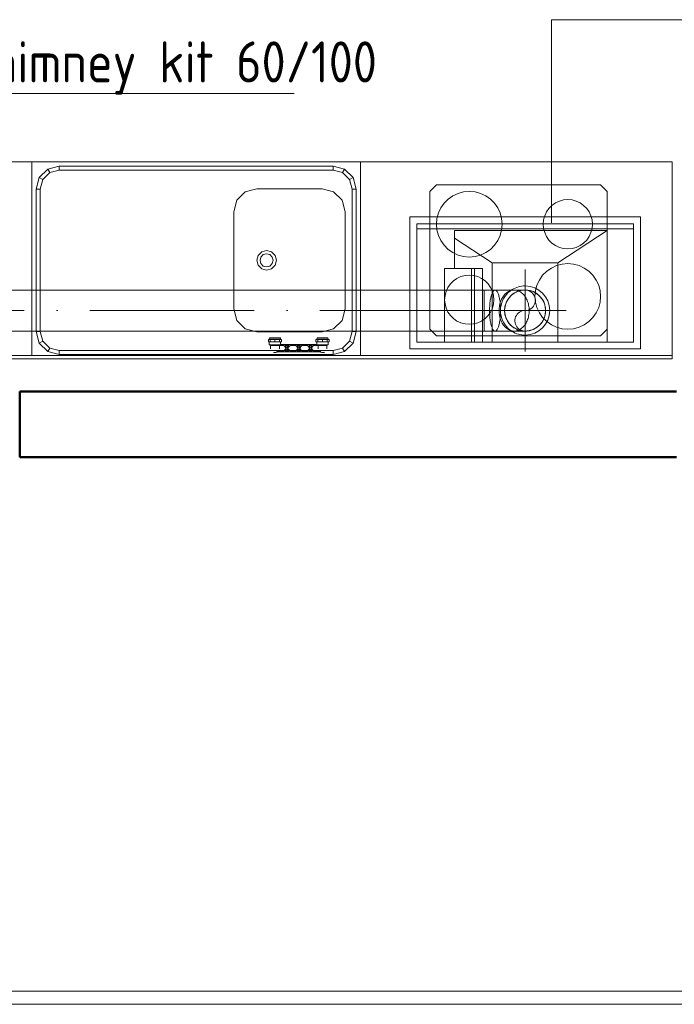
# Model space of a CAD drawing. Header units: millimetres. Extents: x 19410 to 41495, y 2709 to 43021.
# Tile 11 of 61: x 21210 to 23204, y 33809 to 36809. Entities that reach past the tile are written whole.
import ezdxf

# ---------------------------------------------------------------- set-up
doc = ezdxf.new("R2010")
doc.units = ezdxf.units.MM
doc.linetypes.add('ADSK_Осевая', pattern=[700, 500, -100, 0, -100])
doc.linetypes.add('ADSK_Скрыто', pattern=[300, 150, -150])
for name, color, linetype, lineweight in [('A-DETL-____-HDLN', 90, 'ADSK_Скрыто', 9), ('A-PART-____-OTLN', 2, 'Continuous', 20), ('A-WALL-____-MCUT', 113, 'Continuous', 50), ('A-WALL-____-OTLN', 113, 'Continuous', 20), ('I-FURN-____-MCUT', 30, 'Continuous', 9), ('I-FURN-____-OTLN', 30, 'Continuous', 20), ('M-EQPM-___-IDEN', 50, 'Continuous', 20), ('M-EQPM-____-OTLN', 50, 'Continuous', 20), ('M-HVAC-DUCT-CNTR', 70, 'ADSK_Осевая', 20), ('M-HVAC-DUCT-OTLN', 70, 'Continuous', 20), ('Ограждение', 7, 'Continuous', 20)]:
    doc.layers.add(name, color=color, linetype=linetype, lineweight=lineweight)
doc.styles.add('GOST Common', font='GOST_Common.ttf', dxfattribs={"width": 0.9, "height": 125})

# ---------------------------------------------------------------- blocks, each defined once
blk = doc.blocks.new('Прямая форма - 83 new-610290-В_Этаж 02_Вентиляция')
at = {"layer": 'Ограждение', "color": 253}
for p, q in [((3530, -5071.4), (3530, -6621.5)), ((3570, -6624.1), (3570, -5071.4)), ((3530, -6621.5), (3547.8, -6622.7)), ((3552.8, -6623), (3570, -6624.1))]:
    blk.add_line(p, q, dxfattribs=at)
blk = doc.blocks.new('Прямая форма - Steel - Structural-610291-В_Этаж 02_Вентиляция')
blk.add_blockref('Прямая форма - 83 new-610290-В_Этаж 02_Вентиляция', (0, 0))
blk = doc.blocks.new('Прямая форма - 83 new-610298-В_Этаж 02_Вентиляция')
at = {"layer": 'Ограждение', "color": 253}
for p, q in [((3523.7, -6627.8), (3500, -6627.8)), ((3500, -6627.8), (3500, -6667.8)), ((3526.2, -6627.5), (3523.7, -6627.8)), ((3527.4, -6627), (3526.2, -6627.5)), ((3528.4, -6626.2), (3527.4, -6627)), ((3529.2, -6625.2), (3528.4, -6626.2)), ((3529.7, -6624), (3529.2, -6625.2)), ((3530, -6621.5), (3529.7, -6624)), ((3530, -6621.5), (3547.8, -6622.7)), ((3552.8, -6623), (3570, -6624.1)), ((3570, -6624.1), (3569.5, -6627.8)), ((3500, -6667.8), (3526.3, -6667.8)), ((3526.3, -6667.8), (3530, -6667.3))]:
    blk.add_line(p, q, dxfattribs=at)
blk = doc.blocks.new('Прямая форма - Steel - Structural-610299-В_Этаж 02_Вентиляция')
blk.add_blockref('Прямая форма - 83 new-610298-В_Этаж 02_Вентиляция', (0, 0))
blk = doc.blocks.new('Прямая форма - 83 new-610304-В_Этаж 02_Вентиляция')
at = {"layer": 'Ограждение', "color": 253}
blk.add_line((3530, -6667.8), (3526.3, -6667.8), dxfattribs=at)
blk = doc.blocks.new('Прямая форма - Steel - Structural-610305-В_Этаж 02_Вентиляция')
blk.add_blockref('Прямая форма - 83 new-610304-В_Этаж 02_Вентиляция', (0, 0))
blk = doc.blocks.new('Прямая форма - 83 new-610362-В_Этаж 02_Вентиляция')
at = {"layer": 'Ограждение', "color": 253}
for p, q in [((3500, -6627.8), (0, -6627.8)), ((3500, -6627.8), (3500, -6667.8)), ((3500, -6667.8), (0, -6667.8))]:
    blk.add_line(p, q, dxfattribs=at)
blk = doc.blocks.new('Прямая форма - Steel - Structural-610363-В_Этаж 02_Вентиляция')
blk.add_blockref('Прямая форма - 83 new-610362-В_Этаж 02_Вентиляция', (0, 0))
blk = doc.blocks.new('Прямая форма - RAILING - 008-610368-В_Этаж 02_Вентиляция')
for name in ['Прямая форма - Steel - Structural-610291-В_Этаж 02_Вентиляция', 'Прямая форма - Steel - Structural-610363-В_Этаж 02_Вентиляция', 'Прямая форма - Steel - Structural-610299-В_Этаж 02_Вентиляция', 'Прямая форма - Steel - Structural-610305-В_Этаж 02_Вентиляция']:
    blk.add_blockref(name, (0, 0))
blk = doc.blocks.new('Family - 83 new-610490-В_Этаж 02_Вентиляция')
at = {"layer": 'A-PART-____-OTLN', "color": 253}
for p, q in [((3500, -6627.8), (0, -6627.8)), ((3500, -6627.8), (3500, -6667.8)), ((3500, -6667.8), (0, -6667.8))]:
    blk.add_line(p, q, dxfattribs=at)
blk = doc.blocks.new('Family - Steel - Structural-610491-В_Этаж 02_Вентиляция')
blk.add_blockref('Family - 83 new-610490-В_Этаж 02_Вентиляция', (0, 0))
blk = doc.blocks.new('Прямая форма - 83 new-610885-В_Этаж 02_Вентиляция')
at = {"layer": 'A-WALL-____-MCUT', "color": 53}
for p, q in [((9000, 0), (7000, 0)), ((9000, -200), (9000, 0)), ((7000, -200), (9000, -200))]:
    blk.add_line(p, q, dxfattribs=at)
blk = doc.blocks.new('Прямая форма - SW - 007-610886-В_Этаж 02_Вентиляция')
blk.add_blockref('Прямая форма - 83 new-610885-В_Этаж 02_Вентиляция', (0, 0))
blk = doc.blocks.new('Прямая форма - 83 new-610895-В_Этаж 02_Вентиляция')
at = {"layer": 'I-FURN-____-MCUT', "color": 133}
for p, q in [((10, 0), (0, 0)), ((0, 0), (0, -2086.6)), ((10, -2086.6), (10, 0)), ((0, -2086.6), (10, -2086.6))]:
    blk.add_line(p, q, dxfattribs=at)
at = {"layer": 'I-FURN-____-OTLN', "color": 253}
for p, q in [((600, -137.3), (600, 0)), ((10, -137.3), (600, -137.3)), ((10, -137.3), (600, -137.3)), ((600, -137.3), (600, -1137.3)), ((22.4, -185.3), (48, -159.7)), ((54, -170.1), (32.8, -191.3)), ((48, -159.7), (83, -150.3)), ((54, -170.1), (48, -159.7)), ((83, -162.3), (54, -170.1)), ((83, -150.3), (517, -150.3)), ((83, -162.3), (83, -150.3)), ((517, -162.3), (83, -162.3)), ((517, -150.3), (552, -159.7)), ((517, -162.3), (517, -150.3)), ((546, -170.1), (517, -162.3)), ((546, -170.1), (552, -159.7)), ((567.2, -191.3), (546, -170.1)), ((552, -159.7), (577.6, -185.3)), ((13, -220.3), (22.4, -185.3)), ((22.4, -185.3), (32.8, -191.3)), ((32.8, -191.3), (25, -220.3)), ((567.2, -191.3), (577.6, -185.3)), ((575, -220.3), (567.2, -191.3)), ((577.6, -185.3), (587, -220.3)), ((13, -1054.3), (13, -220.3)), ((25, -220.3), (13, -220.3)), ((25, -220.3), (25, -1054.3)), ((575, -1054.3), (575, -220.3)), ((575, -220.3), (587, -220.3)), ((587, -220.3), (587, -1054.3)), ((117, -761.2), (91.4, -786.8)), ((152, -751.8), (117, -761.2)), ((448, -751.8), (152, -751.8)), ((483, -761.2), (448, -751.8)), ((508.6, -786.8), (483, -761.2)), ((91.4, -786.8), (82, -821.8)), ((518, -821.8), (508.6, -786.8)), ((82, -821.8), (82, -1020.8)), ((270, -851.8), (274, -836.8)), ((274, -836.8), (285, -825.8)), ((282.7, -841.8), (290, -834.5)), ((285, -825.8), (300, -821.8)), ((290, -834.5), (300, -831.8)), ((300, -821.8), (315, -825.8)), ((300, -831.8), (310, -834.5)), ((310, -834.5), (317.3, -841.8)), ((315, -825.8), (326, -836.8)), ((326, -836.8), (330, -851.8)), ((518, -1020.8), (518, -821.8)), ((274, -866.8), (270, -851.8)), ((285, -877.8), (274, -866.8)), ((280, -851.8), (282.7, -841.8)), ((282.7, -861.8), (280, -851.8)), ((290, -869.1), (282.7, -861.8)), ((300, -871.8), (290, -869.1)), ((310, -869.1), (300, -871.8)), ((317.3, -861.8), (310, -869.1)), ((326, -866.8), (315, -877.8)), ((317.3, -841.8), (320, -851.8)), ((320, -851.8), (317.3, -861.8)), ((330, -851.8), (326, -866.8)), ((300, -881.8), (285, -877.8)), ((315, -877.8), (300, -881.8)), ((82, -1020.8), (91.4, -1055.8)), ((508.6, -1055.8), (518, -1020.8)), ((22.4, -1089.3), (13, -1054.3)), ((25, -1054.3), (13, -1054.3)), ((25, -1054.3), (32.8, -1083.3)), ((91.4, -1055.8), (117, -1081.4)), ((483, -1081.4), (508.6, -1055.8)), ((567.2, -1083.3), (575, -1054.3)), ((575, -1054.3), (587, -1054.3)), ((587, -1054.3), (577.6, -1089.3)), ((32.8, -1083.3), (22.4, -1089.3)), ((48, -1114.9), (22.4, -1089.3)), ((32.8, -1083.3), (54, -1104.5)), ((54, -1104.5), (48, -1114.9)), ((54, -1104.5), (83, -1112.3)), ((117, -1081.4), (152, -1090.8)), ((152, -1090.8), (448, -1090.8)), ((448, -1090.8), (483, -1081.4)), ((517, -1112.3), (546, -1104.5)), ((546, -1104.5), (567.2, -1083.3)), ((546, -1104.5), (552, -1114.9)), ((577.6, -1089.3), (552, -1114.9)), ((567.2, -1083.3), (577.6, -1089.3)), ((600, -1137.3), (10, -1137.3)), ((10, -1137.3), (600, -1137.3)), ((83, -1124.3), (48, -1114.9)), ((83, -1112.3), (517, -1112.3)), ((83, -1112.3), (83, -1124.3)), ((517, -1124.3), (83, -1124.3)), ((517, -1112.3), (517, -1124.3)), ((552, -1114.9), (517, -1124.3)), ((600, -1137.3), (600, -2086.6)), ((90, -1349), (70, -1369)), ((90, -1349), (70, -1369)), ((510, -1349), (90, -1349)), ((510, -1349), (90, -1349)), ((530, -1369), (510, -1349)), ((530, -1369), (510, -1349)), ((70, -1369), (70, -1869)), ((70, -1369), (70, -1869)), ((375.8, -1375.1), (360, -1382.4)), ((392.6, -1370.6), (375.8, -1375.1)), ((410, -1369), (392.6, -1370.6)), ((427.4, -1370.6), (410, -1369)), ((444.2, -1375.1), (427.4, -1370.6)), ((460, -1382.4), (444.2, -1375.1)), ((530, -1869), (530, -1369)), ((530, -1869), (530, -1369)), ((142.5, -1404.1), (131.8, -1411.6)), ((154.3, -1398.6), (142.5, -1404.1)), ((167, -1395.2), (154.3, -1398.6)), ((180, -1394), (167, -1395.2)), ((193, -1395.2), (180, -1394)), ((205.7, -1398.6), (193, -1395.2)), ((217.5, -1404.1), (205.7, -1398.6)), ((228.2, -1411.6), (217.5, -1404.1)), ((333.4, -1404.8), (323.4, -1419)), ((345.7, -1392.4), (333.4, -1404.8)), ((360, -1382.4), (345.7, -1392.4)), ((474.3, -1392.4), (460, -1382.4)), ((486.6, -1404.8), (474.3, -1392.4)), ((496.6, -1419), (486.6, -1404.8)), ((115, -1431.5), (109.5, -1443.4)), ((122.5, -1420.8), (115, -1431.5)), ((131.8, -1411.6), (122.5, -1420.8)), ((237.5, -1420.8), (228.2, -1411.6)), ((245, -1431.5), (237.5, -1420.8)), ((250.5, -1443.4), (245, -1431.5)), ((316, -1434.8), (311.5, -1451.7)), ((323.4, -1419), (316, -1434.8)), ((504, -1434.8), (496.6, -1419)), ((508.5, -1451.7), (504, -1434.8)), ((106.1, -1456), (105, -1469)), ((105, -1469), (106.1, -1482.1)), ((109.5, -1443.4), (106.1, -1456)), ((253.9, -1456), (250.5, -1443.4)), ((255, -1469), (253.9, -1456)), ((253.9, -1482.1), (255, -1469)), ((311.5, -1451.7), (310, -1469)), ((310, -1469), (311.5, -1486.4)), ((510, -1469), (508.5, -1451.7)), ((508.5, -1486.4), (510, -1469)), ((106.1, -1482.1), (109.5, -1494.7)), ((109.5, -1494.7), (115, -1506.5)), ((245, -1506.5), (250.5, -1494.7)), ((250.5, -1494.7), (253.9, -1482.1)), ((311.5, -1486.4), (316, -1503.2)), ((504, -1503.2), (508.5, -1486.4)), ((115, -1506.5), (122.5, -1517.2)), ((122.5, -1517.2), (131.8, -1526.5)), ((131.8, -1526.5), (142.5, -1534)), ((217.5, -1534), (228.2, -1526.5)), ((228.2, -1526.5), (237.5, -1517.2)), ((237.5, -1517.2), (245, -1506.5)), ((316, -1503.2), (323.4, -1519)), ((323.4, -1519), (333.4, -1533.3)), ((486.6, -1533.3), (496.6, -1519)), ((496.6, -1519), (504, -1503.2)), ((142.5, -1534), (154.3, -1539.5)), ((154.3, -1539.5), (167, -1542.9)), ((167, -1542.9), (180, -1544)), ((180, -1544), (193, -1542.9)), ((193, -1542.9), (205.7, -1539.5)), ((205.7, -1539.5), (217.5, -1534)), ((333.4, -1533.3), (345.7, -1545.6)), ((345.7, -1545.6), (360, -1555.6)), ((360, -1555.6), (375.8, -1563)), ((444.2, -1563), (460, -1555.6)), ((460, -1555.6), (474.3, -1545.6)), ((474.3, -1545.6), (486.6, -1533.3)), ((375.8, -1563), (392.6, -1567.5)), ((392.6, -1567.5), (410, -1569)), ((410, -1569), (427.4, -1567.5)), ((427.4, -1567.5), (444.2, -1563)), ((155.8, -1675.1), (140, -1682.4)), ((172.6, -1670.6), (155.8, -1675.1)), ((190, -1669), (172.6, -1670.6)), ((207.4, -1670.6), (190, -1669)), ((224.2, -1675.1), (207.4, -1670.6)), ((240, -1682.4), (224.2, -1675.1)), ((113.4, -1704.8), (103.4, -1719)), ((125.7, -1692.4), (113.4, -1704.8)), ((140, -1682.4), (125.7, -1692.4)), ((254.3, -1692.4), (240, -1682.4)), ((266.6, -1704.8), (254.3, -1692.4)), ((276.6, -1719), (266.6, -1704.8)), ((372.5, -1704.1), (361.8, -1711.6)), ((384.3, -1698.6), (372.5, -1704.1)), ((397, -1695.2), (384.3, -1698.6)), ((410, -1694), (397, -1695.2)), ((423, -1695.2), (410, -1694)), ((435.7, -1698.6), (423, -1695.2)), ((447.5, -1704.1), (435.7, -1698.6)), ((458.2, -1711.6), (447.5, -1704.1)), ((96, -1734.8), (91.5, -1751.7)), ((103.4, -1719), (96, -1734.8)), ((284, -1734.8), (276.6, -1719)), ((288.5, -1751.7), (284, -1734.8)), ((345, -1731.5), (339.5, -1743.4)), ((352.5, -1720.8), (345, -1731.5)), ((361.8, -1711.6), (352.5, -1720.8)), ((467.5, -1720.8), (458.2, -1711.6)), ((475, -1731.5), (467.5, -1720.8)), ((480.5, -1743.4), (475, -1731.5)), ((91.5, -1751.7), (90, -1769)), ((90, -1769), (91.5, -1786.4)), ((290, -1769), (288.5, -1751.7)), ((288.5, -1786.4), (290, -1769)), ((336.1, -1756), (335, -1769)), ((335, -1769), (336.1, -1782.1)), ((339.5, -1743.4), (336.1, -1756)), ((483.9, -1756), (480.5, -1743.4)), ((485, -1769), (483.9, -1756)), ((483.9, -1782.1), (485, -1769)), ((91.5, -1786.4), (96, -1803.2)), ((284, -1803.2), (288.5, -1786.4)), ((336.1, -1782.1), (339.5, -1794.7)), ((339.5, -1794.7), (345, -1806.5)), ((475, -1806.5), (480.5, -1794.7)), ((480.5, -1794.7), (483.9, -1782.1)), ((96, -1803.2), (103.4, -1819)), ((103.4, -1819), (113.4, -1833.3)), ((266.6, -1833.3), (276.6, -1819)), ((276.6, -1819), (284, -1803.2)), ((345, -1806.5), (352.5, -1817.2)), ((352.5, -1817.2), (361.8, -1826.5)), ((361.8, -1826.5), (372.5, -1834)), ((447.5, -1834), (458.2, -1826.5)), ((458.2, -1826.5), (467.5, -1817.2)), ((467.5, -1817.2), (475, -1806.5)), ((113.4, -1833.3), (125.7, -1845.6)), ((125.7, -1845.6), (140, -1855.6)), ((140, -1855.6), (155.8, -1863)), ((224.2, -1863), (240, -1855.6)), ((240, -1855.6), (254.3, -1845.6)), ((254.3, -1845.6), (266.6, -1833.3)), ((372.5, -1834), (384.3, -1839.5)), ((384.3, -1839.5), (397, -1842.9)), ((397, -1842.9), (410, -1844)), ((410, -1844), (423, -1842.9)), ((423, -1842.9), (435.7, -1839.5)), ((435.7, -1839.5), (447.5, -1834)), ((70, -1869), (90, -1889)), ((70, -1869), (90, -1889)), ((90, -1889), (510, -1889)), ((510, -1889), (90, -1889)), ((155.8, -1863), (172.6, -1867.5)), ((172.6, -1867.5), (190, -1869)), ((190, -1869), (207.4, -1867.5)), ((207.4, -1867.5), (224.2, -1863)), ((510, -1889), (530, -1869)), ((530, -1869), (510, -1889)), ((600, -2086.6), (10, -2086.6))]:
    blk.add_line(p, q, dxfattribs=at)
blk = doc.blocks.new('Прямая форма - FU - 053-610896-В_Этаж 02_Вентиляция')
blk.add_blockref('Прямая форма - 83 new-610895-В_Этаж 02_Вентиляция', (0, 0))
blk = doc.blocks.new('83 new_ifc_RVT-1-В_Этаж 02_Вентиляция')
at = {"layer": 'A-PART-____-OTLN', "color": 253, "lineweight": 20}
blk.add_blockref('Family - Steel - Structural-610491-В_Этаж 02_Вентиляция', (20910.3, 40477.2), dxfattribs=at)
at = {"layer": 'A-WALL-____-OTLN', "color": 253, "lineweight": 20, "rotation": 180}
blk.add_blockref('Прямая форма - SW - 007-610886-В_Этаж 02_Вентиляция', (30210.3, 35475.8), dxfattribs=at)
at = {"layer": 'I-FURN-____-OTLN', "color": 253, "lineweight": 20, "rotation": 90}
blk.add_blockref('Прямая форма - FU - 053-610896-В_Этаж 02_Вентиляция', (21110.3, 35775.8), dxfattribs=at)
at = {"layer": 'Ограждение', "color": 253, "lineweight": 20}
blk.add_blockref('Прямая форма - RAILING - 008-610368-В_Этаж 02_Вентиляция', (20910.3, 40477.2), dxfattribs=at)
blk = doc.blocks.new('ADSK_Отвод_Круглый - Стандарт-1647485-В_Этаж 02_Вентиляция')
at = {"layer": 'M-HVAC-DUCT-OTLN', "color": 5}
for p, q in [((22657.8, 35985.3), (22624.3, 35985.3)), ((22624.3, 35985.3), (22624.3, 35922.8)), ((22715.8, 35985.3), (22657.8, 35985.3)), ((22749.3, 35985.3), (22715.8, 35985.3)), ((22624.3, 35922.8), (22624.3, 35860.3)), ((22624.3, 35860.3), (22657.8, 35860.3)), ((22657.8, 35860.3), (22715.8, 35860.3)), ((22715.8, 35860.3), (22749.3, 35860.3))]:
    blk.add_line(p, q, dxfattribs=at)
at = {"layer": 'M-HVAC-DUCT-OTLN', "color": 191}
for p, q in [((22624.3, 35985.3), (22624.3, 35922.8)), ((22624.3, 35922.8), (22624.3, 35860.3))]:
    blk.add_line(p, q, dxfattribs=at)
at = {"layer": 'M-HVAC-DUCT-OTLN', "color": 171}
for start, end in [(90, 180), (0, 90), (180, 270), (270, 0)]:
    blk.add_arc((22749.3, 35922.8), 62.5, start, end, dxfattribs=at)
for points in [[(22641.1, 35922.8), (22641.1, 35928.3), (22641.5, 35939.2), (22643.1, 35954.4), (22645.8, 35967.5), (22649.3, 35977.6), (22653.4, 35983.9), (22656.4, 35985.3), (22657.8, 35985.3)], [(22670.1, 35922.8), (22670.1, 35928.3), (22671.1, 35939.2), (22675.7, 35954.4), (22683.1, 35967.5), (22692.7, 35977.6), (22703.8, 35983.9), (22711.8, 35985.3), (22715.8, 35985.3)], [(22686.8, 35922.8), (22686.8, 35928.3), (22688.3, 35939.2), (22694.6, 35954.4), (22704.6, 35967.5), (22717.7, 35977.6), (22733, 35983.9), (22743.9, 35985.3), (22749.3, 35985.3)], [(22657.8, 35860.3), (22656.4, 35860.3), (22653.4, 35861.8), (22649.3, 35868.1), (22645.8, 35878.1), (22643.1, 35891.2), (22641.5, 35906.5), (22641.1, 35917.4), (22641.1, 35922.8)], [(22715.8, 35860.3), (22711.8, 35860.3), (22703.8, 35861.8), (22692.7, 35868.1), (22683.1, 35878.1), (22675.7, 35891.2), (22671.1, 35906.5), (22670.1, 35917.4), (22670.1, 35922.8)], [(22749.3, 35860.3), (22743.9, 35860.3), (22733, 35861.8), (22717.7, 35868.1), (22704.6, 35878.1), (22694.6, 35891.2), (22688.3, 35906.5), (22686.8, 35917.4), (22686.8, 35922.8)]]:
    blk.add_open_spline(points, degree=3, dxfattribs=at)
at = {"layer": 'M-HVAC-DUCT-OTLN', "color": 5}
for points in [[(22657.8, 35985.3), (22659.2, 35985.3), (22662.2, 35983.9), (22666.3, 35977.6), (22669.8, 35967.5), (22672.5, 35954.4), (22674.2, 35939.2), (22674.6, 35928.3), (22674.6, 35922.8)], [(22715.8, 35985.3), (22719.8, 35985.3), (22727.8, 35983.9), (22739, 35977.6), (22748.6, 35967.5), (22755.9, 35954.4), (22760.5, 35939.2), (22761.6, 35928.3), (22761.6, 35922.8)], [(22749.3, 35985.3), (22754.8, 35985.3), (22765.7, 35983.9), (22780.9, 35977.6), (22794, 35967.5), (22804.1, 35954.4), (22810.4, 35939.2), (22811.8, 35928.3), (22811.8, 35922.8)], [(22674.6, 35922.8), (22674.6, 35917.4), (22674.2, 35906.5), (22672.5, 35891.2), (22669.8, 35878.1), (22666.3, 35868.1), (22662.2, 35861.8), (22659.2, 35860.3), (22657.8, 35860.3)], [(22761.6, 35922.8), (22761.6, 35917.4), (22760.5, 35906.5), (22755.9, 35891.2), (22748.6, 35878.1), (22739, 35868.1), (22727.8, 35861.8), (22719.8, 35860.3), (22715.8, 35860.3)], [(22811.8, 35922.8), (22811.8, 35917.4), (22810.4, 35906.5), (22804.1, 35891.2), (22794, 35878.1), (22780.9, 35868.1), (22765.7, 35861.8), (22754.8, 35860.3), (22749.3, 35860.3)]]:
    blk.add_open_spline(points, degree=3, dxfattribs=at)
blk = doc.blocks.new('VTp_724_0 Водорозетка двойная - VTp_724_0-V2-В_Этаж 02_Вентиляция')
at = {"layer": 'M-EQPM-____-OTLN'}
for p, q in [((66.7, 11), (-66.7, 11)), ((-63, 8), (-45.3, 8)), ((-45.3, 8), (-38, 0)), ((-38, 0), (-45.3, -8)), ((-36, 2.2), (-41.2, 8)), ((-41.2, 8), (-30.8, 8)), ((-30.8, 8), (-36, 2.2)), ((-34, 0), (-26.7, 8)), ((-26.7, -8), (-34, 0)), ((-26.7, 8), (-9.3, 8)), ((-9.3, 8), (-2, 0)), ((-2, 0), (-9.3, -8)), ((0, 2.2), (-5.2, 8)), ((-5.2, 8), (5.2, 8)), ((5.2, 8), (0, 2.2)), ((2, 0), (9.3, 8)), ((9.3, -8), (2, 0)), ((9.3, 8), (26.7, 8)), ((26.7, 8), (34, 0)), ((34, 0), (26.7, -8)), ((36, 2.2), (30.8, 8)), ((30.8, 8), (41.2, 8)), ((41.2, 8), (36, 2.2)), ((38, 0), (45.3, 8)), ((45.3, -8), (38, 0)), ((45.3, 8), (63, 8)), ((-92.6, -19.4), (-86.7, -19.4)), ((-92.6, -26.1), (-92.6, -19.4)), ((-86.7, -26.1), (-92.6, -26.1)), ((-85.9, -8.8), (-89.8, -10.4)), ((-89.8, -10.4), (-89.8, -19.4)), ((-89.8, -10.4), (-56, -10.4)), ((-89.8, -26.1), (-89.8, -27.2)), ((-89.8, -27.2), (-88.9, -32)), ((-89.8, -27.2), (-55.3, -27.2)), ((-86.7, -19.4), (-72.5, -19.4)), ((-86.7, -26.1), (-86.7, -19.4)), ((-72.5, -26.1), (-86.7, -26.1)), ((-85.9, 0), (-85.9, -8.8)), ((-85.9, -8.8), (-60.1, -8.8)), ((-72.5, -19.4), (-58.3, -19.4)), ((-72.5, -26.1), (-72.5, -19.4)), ((-58.3, -26.1), (-72.5, -26.1)), ((-45.3, -8), (-60.1, -8)), ((-60.1, -8), (-60.1, -8.8)), ((-59.1, -8), (-59.1, 0)), ((-58.3, -19.4), (-52.4, -19.4)), ((-58.3, -19.4), (-58.3, -26.1)), ((-52.4, -26.1), (-58.3, -26.1)), ((-56.2, -32), (-55.3, -27.2)), ((-56, -10.4), (-56, -11)), ((-56, -11), (56, -11)), ((-55.3, -19.4), (-55.3, -11)), ((-55.3, -27.2), (-55.3, -26.1)), ((-52.4, -26.1), (-52.4, -19.4)), ((-41.2, -8), (-36, -2.2)), ((-30.8, -8), (-41.2, -8)), ((-36, -2.2), (-30.8, -8)), ((-9.3, -8), (-26.7, -8)), ((-5.2, -8), (0, -2.2)), ((5.2, -8), (-5.2, -8)), ((0, -2.2), (5.2, -8)), ((26.7, -8), (9.3, -8)), ((30.8, -8), (36, -2.2)), ((41.2, -8), (30.8, -8)), ((36, -2.2), (41.2, -8)), ((60.1, -8), (45.3, -8)), ((52.4, -19.4), (58.3, -19.4)), ((52.4, -26.1), (52.4, -19.4)), ((58.3, -26.1), (52.4, -26.1)), ((55.2, -11), (55.2, -19.4)), ((55.2, -26.1), (55.2, -27.2)), ((55.2, -27.2), (56.1, -32)), ((55.2, -27.2), (89.7, -27.2)), ((56, -10.4), (89.7, -10.4)), ((56, -11), (56, -10.4)), ((58.3, -19.4), (72.5, -19.4)), ((58.3, -26.1), (58.3, -19.4)), ((72.5, -26.1), (58.3, -26.1)), ((59.1, 0), (59.1, -8)), ((60.1, -8.8), (60.1, -8)), ((60.1, -8.8), (85.9, -8.8)), ((72.5, -19.4), (86.7, -19.4)), ((72.5, -26.1), (72.5, -19.4)), ((86.7, -26.1), (72.5, -26.1)), ((85.9, -8.8), (85.9, 0)), ((89.7, -10.4), (85.9, -8.8)), ((86.7, -19.4), (92.6, -19.4)), ((86.7, -19.4), (86.7, -26.1)), ((92.6, -26.1), (86.7, -26.1)), ((88.8, -32), (89.7, -27.2)), ((89.7, -19.4), (89.7, -10.4)), ((89.7, -27.2), (89.7, -26.1)), ((92.6, -26.1), (92.6, -19.4)), ((-88.9, -32), (-56.2, -32)), ((56.1, -32), (88.8, -32))]:
    blk.add_line(p, q, dxfattribs=at)
for centre, radius, start, end in [((-72.5, 0), 13.4, 171.7848, 180), ((-72.5, 0), 13.4, 66.3511, 120), ((-72.5, 0), 13.4, 53.6935, 63.1064), ((-72.5, 0), 13.4, 32.6742, 37.0264), ((-72.5, 0), 13.4, 31.2223, 36.9182), ((-72.5, 0), 13.4, 29.2091, 36.6564), ((-72.5, 0), 13.4, 360, 8.1679), ((-72.5, 0), 13.4, 0.5486, 7.4391), ((72.5, 0), 13.4, 171.8321, 180), ((72.5, 0), 13.4, 172.5609, 179.4514), ((72.5, 0), 13.4, 143.3436, 150.7909), ((72.5, 0), 13.4, 143.0818, 148.7777), ((72.5, 0), 13.4, 142.9736, 147.3258), ((72.5, 0), 13.4, 116.8936, 126.1473), ((72.5, 0), 13.4, 71.891, 113.6489), ((72.5, 0), 13.4, 0, 8.2152), ((-212.1, -402.2), 421.7, 68.2764, 68.8715), ((212.1, -402.2), 421.7, 111.1285, 111.7236)]:
    blk.add_arc(centre, radius, start, end, dxfattribs=at)
for points in [[(-66.7, 11), (-66, 10.6), (-64.7, 9.7), (-63.5, 8.6), (-63, 8)], [(63, 8), (63.5, 8.6), (64.7, 9.7), (66, 10.6), (66.7, 11)]]:
    blk.add_open_spline(points, degree=3, dxfattribs=at)
blk = doc.blocks.new('Кухня вытяжка встраиваемая - 702w x 402d x 283h-1590166-В_Этаж 02_Вентиляция')
at = {"layer": 'A-DETL-____-HDLN', "color": 170}
for p, q in [((142.5, 146.5), (142.5, 146)), ((197, 138), (197, 138.1)), ((197, 128), (197, 128.1)), ((205.5, 138), (205.5, 138.1)), ((205.5, 128), (205.5, 128.1)), ((287.6, 144), (287.6, 144.3)), ((287.6, 136.9), (287.6, 137.4)), ((372.5, 146.3), (372.5, 146.5)), ((393.5, 146.3), (393.5, 146.5)), ((197, 115.1), (197, 115.2)), ((197, 100), (197, 100.1)), ((205.5, 115), (205.5, 115.2)), ((205.5, 99.9), (205.5, 100.1)), ((197, 83.8), (197, 84)), ((197, 67.6), (197, 67.8)), ((205.5, 83.7), (205.5, 84)), ((205.5, 67.6), (205.5, 67.8)), ((197, 52.6), (197, 52.7)), ((197, 39.7), (197, 39.8)), ((205.5, 52.5), (205.5, 52.7)), ((205.5, 39.6), (205.5, 39.8)), ((142.5, 22), (142.5, 21.5)), ((287.6, 29.5), (287.6, 29.8)), ((372.5, 21.5), (372.5, 21.7)), ((393.5, 21.5), (393.5, 21.7))]:
    blk.add_line(p, q, dxfattribs=at)
for start, end in [(57.7771, 57.9796), (12.5002, 12.8571), (347.1429, 347.8143), (0.0382, 0.2009)]:
    blk.add_arc((42.5, 84), 75, start, end, dxfattribs=at)
at = {"layer": 'M-EQPM-____-OTLN', "color": 5}
for p, q in [((393.5, 201), (-308.5, 201)), ((-308.5, 201), (-308.5, -201)), ((372.5, 180), (-287.5, 180)), ((-287.5, 180), (-287.5, -180)), ((-207.5, 180), (-207.5, -160)), ((-57.5, -61.1), (-57.5, 180)), ((142.5, 180), (142.5, 146.5)), ((171.8, 146.5), (171.8, 180)), ((197, 146.5), (197, 180)), ((205.5, 146.5), (205.5, 180)), ((287.6, 146.5), (287.6, 180)), ((372.5, 146.5), (372.5, 180)), ((393.5, 146.5), (393.5, 201)), ((142.5, 21.5), (142.5, -61.1)), ((171.8, -43.7), (171.8, 21.5)), ((197, -43.7), (197, 21.5)), ((205.5, -43.7), (205.5, 21.5)), ((287.6, -43.7), (287.6, 21.5)), ((372.5, -180), (372.5, 21.5)), ((393.5, -201), (393.5, 21.5)), ((171.8, -43.7), (287.6, -43.7)), ((257.5, -160), (257.5, -43.7)), ((-207.5, -160), (-57.5, -61.1)), ((142.5, -61.1), (-57.5, -61.1)), ((142.5, -61.1), (257.5, -136.9)), ((-287.5, -165), (372.5, -165)), ((257.5, -160), (-207.5, -160)), ((-308.5, -201), (393.5, -201)), ((-287.5, -180), (372.5, -180))]:
    blk.add_line(p, q, dxfattribs=at)
at = {"layer": 'M-EQPM-____-OTLN', "color": 171}
for p, q in [((142.5, 146), (142.5, 22)), ((171.8, 144.4), (171.8, 146.5)), ((171.8, 138.1), (171.8, 144.4)), ((171.8, 128.2), (171.8, 138.1)), ((171.8, 115.2), (171.8, 128.2)), ((197, 144.4), (197, 146.5)), ((197, 138.1), (197, 144.3)), ((197, 128.2), (197, 138)), ((197, 115.2), (197, 128)), ((205.5, 144.4), (205.5, 146.5)), ((205.5, 138.1), (205.5, 144.2)), ((205.5, 128.2), (205.5, 137.9)), ((205.5, 115.2), (205.5, 127.9)), ((287.6, 144.4), (287.6, 146.4)), ((287.6, 137.5), (287.6, 144)), ((287.6, 29.9), (287.6, 136.9)), ((372.5, 21.7), (372.5, 146.3)), ((393.5, 21.8), (393.5, 146.2)), ((171.8, 100.2), (171.8, 115.2)), ((171.8, 84), (171.8, 100.1)), ((197, 100.2), (197, 115)), ((197, 84), (197, 99.9)), ((205.5, 100.2), (205.5, 114.9)), ((205.5, 84), (205.5, 99.8)), ((171.8, 67.8), (171.8, 84)), ((171.8, 52.7), (171.8, 67.8)), ((197, 67.8), (197, 83.7)), ((197, 52.7), (197, 67.6)), ((205.5, 67.8), (205.5, 83.7)), ((205.5, 52.7), (205.5, 67.5)), ((171.8, 39.8), (171.8, 52.7)), ((171.8, 29.9), (171.8, 39.8)), ((197, 39.8), (197, 52.5)), ((197, 29.9), (197, 39.6)), ((205.5, 39.8), (205.5, 52.5)), ((205.5, 29.9), (205.5, 39.6)), ((171.8, 21.5), (171.8, 29.9)), ((197, 21.5), (197, 29.8)), ((205.5, 21.5), (205.5, 29.7)), ((287.6, 21.6), (287.6, 29.5))]:
    blk.add_line(p, q, dxfattribs=at)
at = {"layer": 'M-EQPM-____-OTLN', "color": 5}
for start, end in [(90, 270), (58.0179, 90), (270, 301.9821)]:
    blk.add_arc((42.5, 84), 75, start, end, dxfattribs=at)
at = {"layer": 'M-EQPM-____-OTLN', "color": 171}
for start, end in [(12.8571, 57.7388), (0.2391, 12.462), (301.9821, 347.1429), (347.8525, 360)]:
    blk.add_arc((42.5, 84), 75, start, end, dxfattribs=at)
blk = doc.blocks.new('ADSK_M_Оборудование - ADSK_Наименование_25-431939-В_Этаж 02_Вентиляция')
at = {"layer": 'M-EQPM-___-IDEN'}
blk.add_line((-12.5, 0), (12.5, 0), dxfattribs=at)

msp = doc.modelspace()

# ---------------------------------------------------------------- linework, layer by layer
at = {"layer": 'A-DETL-____-HDLN', "color": 170}
for centre, radius, start, end in [((22749.3, 35922.8), 62.5, 75.9899, 76.2221), ((22749.3, 35922.8), 62.5, 45.9521, 46.2365), ((22749.3, 35922.8), 62.5, 153.7328, 154.2857), ((22749.3, 35922.8), 62.5, 30.6463, 30.9331), ((22749.3, 35922.8), 62.5, 15.3849, 15.7328), ((22749.3, 35922.8), 62.5, 344.7069, 345.0778), ((22749.3, 35922.8), 62.5, 314.1396, 314.5229), ((22749.3, 35922.8), 62.5, 329.4454, 329.711), ((22749.3, 35891.6), 31.2, 225.0353, 225.5067), ((22749.3, 35922.8), 62.5, 283.7779, 284.3782)]:
    msp.add_arc(centre, radius, start, end, dxfattribs=at)
at = {"layer": 'M-EQPM-___-IDEN'}
for p, q in [((22829.8, 36808.8), (23047.6, 36808.8)), ((22829.8, 36189.6), (22829.8, 36808.8))]:
    msp.add_line(p, q, dxfattribs=at)
at = {"layer": 'M-HVAC-DUCT-CNTR', "color": 5}
for p, q in [((22749.3, 35797.8), (22749.3, 36047.8)), ((22624.3, 35922.8), (20829.3, 35922.8)), ((22624.3, 35922.8), (22874.3, 35922.8)), ((22624.3, 35922.8), (22749.3, 35922.8))]:
    msp.add_line(p, q, dxfattribs=at)
at = {"layer": 'M-HVAC-DUCT-CNTR', "color": 191}
msp.add_line((22624.3, 35922.8), (20829.3, 35922.8), dxfattribs=at)
at = {"layer": 'M-HVAC-DUCT-OTLN', "color": 5}
for p, q in [((22624.3, 35985.3), (20829.3, 35985.3)), ((22624.3, 35860.3), (22624.3, 35985.3)), ((20829.3, 35860.3), (22624.3, 35860.3))]:
    msp.add_line(p, q, dxfattribs=at)
at = {"layer": 'M-HVAC-DUCT-OTLN', "color": 171}
for centre, radius, start, end in [((22749.3, 35922.8), 62.5, 128.6663, 153.687), ((22749.3, 35922.8), 62.5, 78.9964, 128.5714), ((22749.3, 35954.1), 31.3, 270, 90), ((22749.3, 35922.8), 62.5, 53.7992, 75.9441), ((22749.3, 35922.8), 62.5, 46.2823, 49.417), ((22749.3, 35922.8), 62.5, 30.9789, 45.9062), ((22749.3, 35922.8), 62.5, 154.2857, 180), ((22749.3, 35922.8), 62.5, 27.1715, 30.6005), ((22749.3, 35922.8), 62.5, 15.7786, 23.3059), ((22749.3, 35922.8), 62.5, 0, 15.339), ((22749.3, 35922.8), 62.5, 180, 281.0036), ((22749.3, 35891.6), 31.2, 90, 224.9429), ((22749.3, 35922.8), 62.5, 336.6941, 344.661), ((22749.3, 35922.8), 62.5, 345.1236, 0), ((22749.3, 35922.8), 62.5, 310.583, 314.0938), ((22749.3, 35922.8), 62.5, 314.5688, 329.3995), ((22749.3, 35922.8), 62.5, 329.7568, 332.8285), ((22749.3, 35891.6), 31.3, 225.5992, 270), ((22749.3, 35922.8), 62.5, 284.4241, 306.2008)]:
    msp.add_arc(centre, radius, start, end, dxfattribs=at)
at = {"layer": 'M-HVAC-DUCT-OTLN', "color": 5}
for start, end in [(76.3688, 78.9964), (49.417, 53.7992), (23.3059, 27.1715), (306.2008, 310.583), (332.8285, 336.6941), (281.0036, 283.6312)]:
    msp.add_arc((22749.3, 35922.8), 62.5, start, end, dxfattribs=at)

# ---------------------------------------------------------------- block references
at = {"lineweight": 9}
msp.add_blockref('83 new_ifc_RVT-1-В_Этаж 02_Вентиляция', (0, 0), dxfattribs=at)
at = {"layer": 'A-DETL-____-HDLN', "color": 170, "rotation": 180}
msp.add_blockref('Кухня вытяжка встраиваемая - 702w x 402d x 283h-1590166-В_Этаж 02_Вентиляция', (22791.8, 36006.8), dxfattribs=at)
at = {"layer": 'M-EQPM-___-IDEN', "xscale": 49.99999999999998, "yscale": 49.99999999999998, "zscale": 49.99999999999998}
for p in [(23672.6, 36808.8), (21421.4, 36583.8)]:
    msp.add_blockref('ADSK_M_Оборудование - ADSK_Наименование_25-431939-В_Этаж 02_Вентиляция', p, dxfattribs=at)
at = {"layer": 'M-EQPM-____-OTLN', "rotation": 180}
msp.add_blockref('VTp_724_0 Водорозетка двойная - VTp_724_0-V2-В_Этаж 02_Вентиляция', (22060.1, 35808), dxfattribs=at)
at = {"layer": 'M-HVAC-DUCT-OTLN', "color": 191}
msp.add_blockref('ADSK_Отвод_Круглый - Стандарт-1647485-В_Этаж 02_Вентиляция', (0, 0), dxfattribs=at)

# ---------------------------------------------------------------- texts
at = {"layer": 'M-EQPM-___-IDEN', "lineweight": 9, "insert": (20536.5, 36742.7), "char_height": 125, "width": 2132.088, "attachment_point": 1, "style": 'GOST Common'}
msp.add_mtext('Coaxial chimney kit 60/100', dxfattribs=at)

doc.saveas('drawing.dxf')
